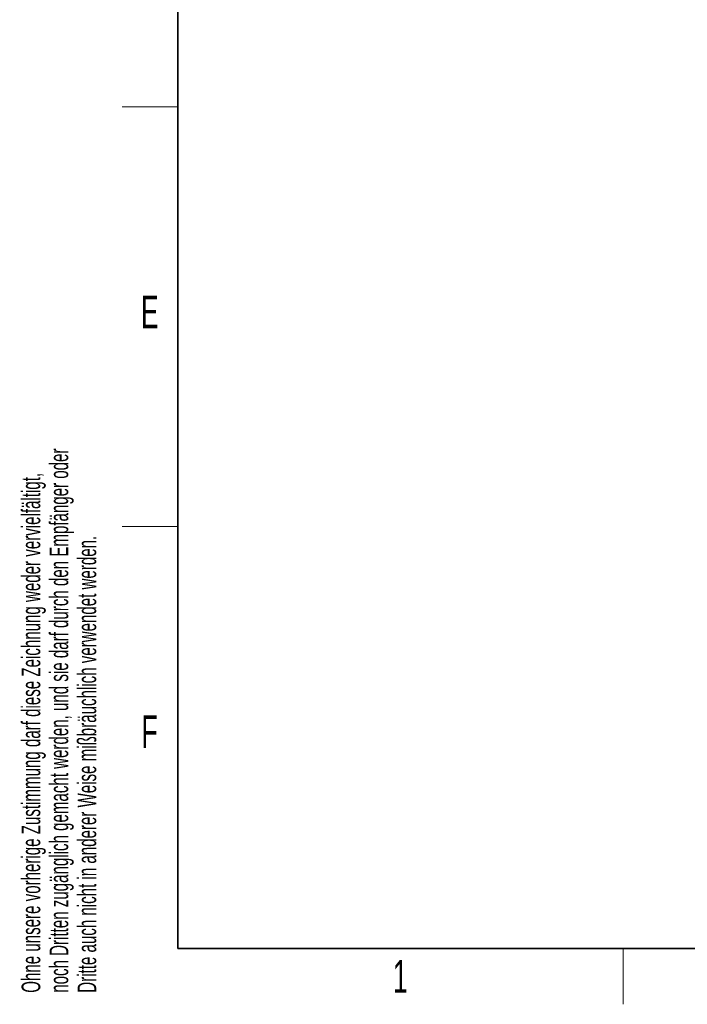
# Paper-space layout 'Blatt2' of a CAD drawing. Header units: millimetres. Extents: x 5 to 418, y 2 to 292.
# Tile 1 of 76: x 9 to 81, y 6 to 112. Entities that reach past the tile are written whole.
import ezdxf

# ---------------------------------------------------------------- set-up
doc = ezdxf.new("R2010")
doc.units = ezdxf.units.MM
doc.layers.add('SLD-0', color=7, linetype='Continuous')
doc.styles.add('SLDTEXTSTYLE0', font='TXT', dxfattribs={"width": 0.605})

# ---------------------------------------------------------------- blocks, each defined once
blk = doc.blocks.new('SW_NOTE_0_22')
at = {"layer": 'SLD-0', "color": 0, "char_height": 2, "attachment_point": 1, "rotation": 90, "style": 'SLDTEXTSTYLE0'}
for s, insert in [('noch Dritten zugänglich gemacht werden, und sie darf durch den Empfänger oder', (0.42, 0)), ('Ohne unsere vorherige Zustimmung darf diese Zeichnung weder vervielfältigt,', (-2.58, 0)), ('Dritte auch nicht in anderer Weise mißbräuchlich verwendet werden.', (3.42, 0))]:
    blk.add_mtext(s, dxfattribs=dict(at, insert=insert))

psp = doc.layouts.new('Blatt2')

# ---------------------------------------------------------------- linework, layer by layer
at = {"layer": 'SLD-0', "lineweight": 35}
for p, q in [((26, 282.5), (26, 12)), ((26, 12), (408, 12))]:
    psp.add_line(p, q, dxfattribs=at)
at = {"layer": 'SLD-0', "lineweight": 18}
for p, q in [((20, 102.25), (26, 102.25)), ((20, 57.25), (26, 57.25)), ((73.75, 6), (73.75, 12))]:
    psp.add_line(p, q, dxfattribs=at)

# ---------------------------------------------------------------- block references
at = {"layer": 'SLD-0'}
psp.add_blockref('SW_NOTE_0_22', (11.81, 7.24), dxfattribs=at)

# ---------------------------------------------------------------- texts
at = {"layer": 'SLD-0', "char_height": 3.5, "attachment_point": 2, "style": 'SLDTEXTSTYLE0'}
for s, insert in [('E', (22.98, 82)), ('F', (22.95, 37)), ('1', (49.85, 10.74))]:
    psp.add_mtext(s, dxfattribs=dict(at, insert=insert))

doc.saveas('drawing.dxf')
